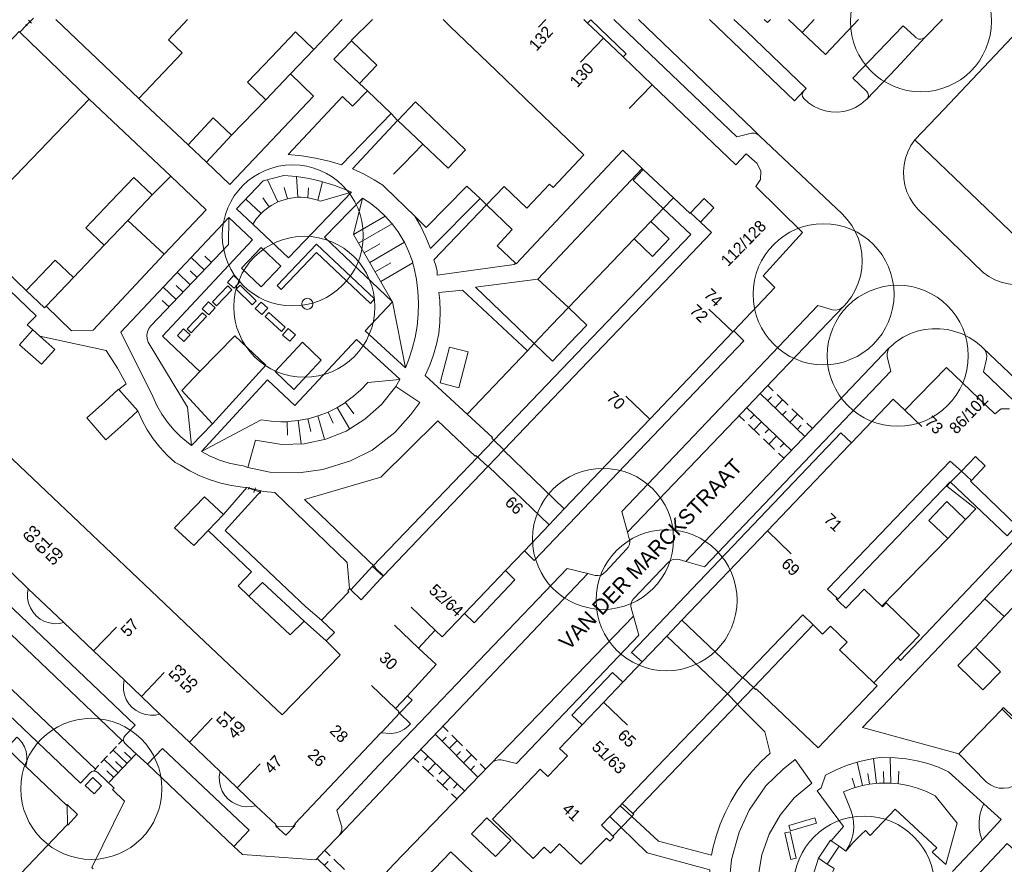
# Model space of a CAD drawing. Header units: metres. Extents: x 134994 to 136506, y 457393 to 459006.
# Tile 77 of 171: x 135058 to 135147, y 458123 to 458200. Entities that reach past the tile are written whole.
import ezdxf
from ezdxf.enums import TextEntityAlignment as Align

# ---------------------------------------------------------------- set-up
doc = ezdxf.new("R2010")
doc.units = ezdxf.units.M
for name, color, linetype, lineweight in [('B-WE-GR-BOOM-S', 250, 'Continuous', 13), ('B-WE-GW_TALUDLIJNEN', 251, 'Continuous', 5), ('B-WE-KG_BEBOUWING', 251, 'Continuous', 20), ('B-WE-KG_BEBOUWING TUSSENMUUR', 251, 'Continuous', 5), ('B-WE-KG_HUISNR', 251, 'Continuous', 5), ('B-WE-KG_ONDERGROND_REST', 251, 'Continuous', 5), ('B-WE-KG_STRAATNAAM', 251, 'Continuous', 5), ('N-WE-KG_BEBOUWING', 250, 'Continuous', 13)]:
    doc.layers.add(name, color=color, linetype=linetype, lineweight=lineweight)
doc.styles.add('Styledgn000', font='dgn000.shx')

# ---------------------------------------------------------------- blocks, each defined once
blk = doc.blocks.new('SGR-BOOM_02')
blk.add_circle((0, 0), 6.4)

msp = doc.modelspace()

# ---------------------------------------------------------------- linework, layer by layer
at = {"layer": 'B-WE-GW_TALUDLIJNEN'}
for p, q in [((135082.998, 458183.874), (135082.894, 458185.756)), ((135081.195, 458183.452), (135080.273, 458185.473)), ((135082.075, 458183.747), (135081.761, 458184.765)), ((135083.929, 458183.826), (135083.992, 458184.741)), ((135084.826, 458183.607), (135085.257, 458185.293)), ((135080.409, 458183.014), (135079.83, 458183.826)), ((135088.065, 458180.507), (135088.877, 458183.806)), ((135079.689, 458182.415), (135078.287, 458183.698)), ((135088.065, 458180.507), (135090.949, 458182.176)), ((135088.53, 458179.704), (135091.579, 458181.469)), ((135088.065, 458180.507), (135091.588, 458174.421)), ((135089.031, 458178.839), (135090.442, 458179.656)), ((135089.532, 458177.973), (135092.68, 458179.795)), ((135075.169, 458177.948), (135074.558, 458178.532)), ((135074.527, 458177.277), (135073.332, 458178.421)), ((135090.033, 458177.108), (135091.444, 458177.925)), ((135090.534, 458176.242), (135093.437, 458177.922)), ((135073.244, 458175.936), (135072.058, 458177.071)), ((135073.886, 458176.607), (135073.254, 458177.212)), ((135072.603, 458175.266), (135071.977, 458175.865)), ((135071.962, 458174.595), (135070.784, 458175.722)), ((135071.32, 458173.925), (135070.703, 458174.515)), ((135092.77, 458168.41), (135091.602, 458174.391)), ((135087.325, 458165.26), (135088.106, 458164.233)), ((135085.764, 458164.392), (135086.218, 458163.376)), ((135086.59, 458164.808), (135087.722, 458162.85)), ((135082.035, 458163.516), (135082.085, 458162.304)), ((135083.048, 458163.609), (135083.314, 458161.492)), ((135083.926, 458163.774), (135084.178, 458162.618)), ((135084.841, 458164.033), (135085.432, 458161.916)), ((135135.529, 458130.686), (135135.262, 458132.954)), ((135136.835, 458130.713), (135136.766, 458133.03)), ((135134.246, 458130.493), (135133.76, 458132.628)), ((135133.598, 458130.321), (135133.336, 458131.183)), ((135134.883, 458130.615), (135134.741, 458131.583)), ((135136.185, 458130.716), (135136.153, 458131.764)), ((135137.487, 458130.652), (135137.542, 458131.797))]:
    msp.add_line(p, q, dxfattribs=at)
at = {"layer": 'B-WE-GW_TALUDLIJNEN', "flags": 128}
for points in [[(135078.93, 458181.431), (135079.273, 458181.939), (135079.689, 458182.415), (135079.907, 458182.621), (135080.409, 458183.014), (135080.639, 458183.162), (135081.195, 458183.452), (135081.471, 458183.564), (135082.075, 458183.747), (135082.37, 458183.807), (135082.998, 458183.874), (135083.303, 458183.878), (135083.929, 458183.826), (135084.214, 458183.775), (135084.826, 458183.607), (135084.944, 458183.565), (135085.06, 458183.52), (135087.89, 458184.35)], [(135073.355, 458161.361), (135073.01, 458164.82), (135069.61, 458170.44), (135069.437, 458170.718), (135069.336, 458171.029), (135069.313, 458171.355), (135069.37, 458171.678), (135069.503, 458171.977), (135069.68, 458172.21), (135076.73, 458179.581), (135076.76, 458182.03)], [(135091.602, 458174.391), (135091.6, 458174.4), (135091.588, 458174.421)], [(135074.26, 458160.81), (135079.69, 458163.69), (135080.582, 458163.559), (135081.482, 458163.508), (135082.035, 458163.516), (135082.145, 458163.521), (135083.048, 458163.609), (135083.926, 458163.774), (135083.971, 458163.785), (135084.841, 458164.033), (135084.935, 458164.065), (135085.764, 458164.392), (135086.556, 458164.787), (135087.325, 458165.26), (135087.347, 458165.275), (135088.071, 458165.817), (135088.743, 458166.42), (135089.36, 458167.08), (135092.258, 458167.358)], [(135141.82, 458123.33), (135142.84, 458127.09), (135140.84, 458129.57), (135140.061, 458129.951), (135139.251, 458130.259), (135138.416, 458130.491), (135137.562, 458130.645), (135136.835, 458130.713), (135136.609, 458130.723), (135135.744, 458130.709), (135134.883, 458130.615), (135134.246, 458130.493), (135133.598, 458130.321), (135133.329, 458130.235), (135132.52, 458129.92), (135133.21, 458128.26), (135133.356, 458127.794), (135133.453, 458127.237), (135133.47, 458126.673), (135133.407, 458126.112), (135133.266, 458125.566), (135133.049, 458125.045), (135132.76, 458124.56)]]:
    msp.add_lwpolyline(points, dxfattribs=at)
at = {"layer": 'B-WE-KG_BEBOUWING', "flags": 128}
for points in [[(135108.98, 458200), (135109.31, 458199.685), (135110.741, 458198.316), (135112.526, 458196.609), (135115.159, 458194.092), (135122.761, 458186.825), (135123.7, 458187.82), (135124.69, 458186.93), (135125.03, 458186.24), (135125, 458185.49), (135124.585, 458184.843), (135128.816, 458180.667), (135125.246, 458176.746), (135126.313, 458175.691), (135122.571, 458171.761), (135122.485, 458171.67), (135114.95, 458163.755), (135107.187, 458155.601), (135105.82, 458154.164), (135103.579, 458151.811), (135101.859, 458150.004), (135101.343, 458149.463), (135098.148, 458146.106), (135096.125, 458143.981), (135095.473, 458144.604), (135093.96, 458142.98), (135095.58, 458141.47), (135092.95, 458138.648), (135091.882, 458137.502), (135092.19, 458137.21), (135092.14, 458137.16), (135092.25, 458137.06), (135090.628, 458135.348), (135090.557, 458135.273), (135082.74, 458127.02), (135082.79, 458127), (135082.688, 458126.892), (135082.59, 458126.79), (135081.17, 458126.74), (135081.065, 458126.845), (135080.98, 458126.93), (135081.006, 458126.964), (135079.213, 458128.672), (135077.514, 458130.291), (135075.95, 458131.782), (135073.171, 458134.431), (135070.493, 458136.982), (135068.827, 458138.57), (135067.243, 458140.08), (135064.483, 458142.71), (135061.782, 458145.284), (135058.551, 458148.363), (135055.596, 458151.179)], [(135073.009, 458200), (135071.265, 458198.165), (135072.523, 458196.969), (135068.585, 458192.826), (135067.327, 458194.022), (135061.038, 458200)], [(135114.341, 458186.405), (135117.096, 458183.818), (135118.606, 458182.4), (135118.663, 458182.461), (135119.893, 458183.771), (135120.78, 458182.928), (135119.547, 458181.631), (135120.55, 458180.679), (135116.91, 458176.87), (135109.36, 458168.97), (135101.702, 458160.958), (135101.681, 458160.936), (135100.299, 458159.489), (135100.246, 458159.434), (135095.725, 458154.705), (135090.786, 458149.537), (135090.757, 458149.506), (135089.8, 458150.38), (135100.79, 458161.845), (135118.685, 458180.514), (135116.183, 458182.864), (135113.438, 458185.443), (135114.341, 458186.405), (135114.267, 458186.476), (135112.498, 458188.137), (135107.848, 458183.188), (135102.833, 458177.848), (135102.781, 458177.897), (135101.116, 458179.46), (135102.455, 458180.958), (135100.134, 458183.177), (135101.731, 458184.846), (135103.79, 458182.878), (135105.846, 458185.068), (135106.172, 458184.762), (135108.965, 458187.737), (135104.556, 458191.97), (135100.986, 458195.397), (135096.839, 458199.378), (135096.191, 458200)], [(135112.526, 458196.609), (135112.81, 458196.906), (135109.594, 458199.981), (135109.31, 458199.685)], [(135125.346, 458200), (135125.63, 458199.73), (135125.813, 458199.908), (135125.908, 458200)], [(135127.551, 458200), (135128.77, 458198.839), (135129.874, 458200)], [(135090.949, 458184.758), (135090.777, 458184.925)], [(135122.571, 458171.761), (135123.501, 458170.851), (135104.451, 458150.921), (135103.579, 458151.811)], [(135095.935, 458167.031), (135096.768, 458170.283), (135098.459, 458169.85), (135097.626, 458166.598), (135095.935, 458167.031)], [(135147.59, 458164.69), (135146.84, 458164.68), (135146.26, 458164.24), (135141.871, 458168.431), (135138.101, 458164.551), (135137.051, 458165.571), (135133.251, 458161.591), (135133.021, 458161.351), (135125.626, 458153.607), (135117.871, 458145.491), (135116.496, 458144.046), (135114.275, 458141.719), (135112.51, 458139.872), (135110.773, 458138.052), (135108.825, 458136.007), (135106.77, 458133.85), (135107.48, 458133.19), (135105.76, 458131.383), (135105.7, 458131.32), (135105.01, 458131.98), (135100.672, 458127.45), (135104.378, 458123.877), (135105.361, 458124.911), (135105.94, 458124.36), (135106.75, 458125.2), (135108.69, 458123.36), (135111.02, 458125.73), (135111.32, 458125.44), (135111.69, 458125.82), (135111.61, 458125.9), (135112.356, 458126.685), (135113.314, 458127.693), (135113.51, 458127.9), (135113.427, 458127.978), (135122.9, 458137.871), (135124.352, 458139.388), (135129.79, 458145.068), (135128.846, 458145.986), (135123.394, 458140.296), (135123.37, 458140.271), (135121.995, 458138.835), (135116.302, 458132.894), (135112.461, 458128.885), (135113.427, 458127.978)], [(135133.251, 458161.591), (135132.291, 458162.501), (135113.291, 458142.571), (135114.275, 458141.719)], [(135056.537, 458160.646), (135060.782, 458156.624), (135069.694, 458148.179), (135074.01, 458144.09), (135078.405, 458139.924), (135081.579, 458136.918), (135086.816, 458142.304), (135086.86, 458142.35), (135085.57, 458143.62), (135085.58, 458143.63), (135086.34, 458144.38), (135085.15, 458145.5), (135087.65, 458148.08), (135087.54, 458148.17), (135087.712, 458148.371), (135087.72, 458148.38), (135087.834, 458148.268)], [(135149.941, 458148.731), (135147.111, 458145.841), (135145.367, 458147.455), (135145.361, 458147.461), (135150.011, 458152.401)], [(135090.757, 458149.506), (135090.559, 458149.299), (135088.771, 458147.338), (135087.834, 458148.268), (135089.777, 458150.401), (135089.8, 458150.38)], [(135101.859, 458150.004), (135102.711, 458149.161), (135099.021, 458145.261), (135098.148, 458146.106)], [(135061.782, 458145.284), (135061.366, 458145.197), (135060.912, 458145.183), (135060.462, 458145.249), (135060.031, 458145.393), (135059.632, 458145.609), (135059.277, 458145.893), (135058.978, 458146.234), (135058.742, 458146.622), (135058.579, 458147.046), (135058.492, 458147.492), (135058.484, 458147.946), (135058.551, 458148.363)], [(135129.79, 458145.068), (135130.63, 458144.25), (135131.35, 458144.95), (135132.86, 458143.52), (135132.17, 458142.8), (135135.3, 458139.82), (135137.46, 458142.11), (135139.427, 458144.159), (135136.4, 458147.066), (135136.07, 458146.72), (135135.999, 458146.789), (135134.41, 458148.32), (135132.76, 458146.6), (135132.1, 458147.21), (135131.962, 458147.336)], [(135144.501, 458143.041), (135142.901, 458141.391), (135145.191, 458139.171), (135146.791, 458140.821), (135144.501, 458143.041)], [(135070.493, 458136.982), (135070.085, 458136.895), (135069.629, 458136.88), (135069.179, 458136.944), (135068.746, 458137.086), (135068.344, 458137.301), (135067.987, 458137.583), (135067.684, 458137.923), (135067.445, 458138.311), (135067.278, 458138.734), (135067.187, 458139.181), (135067.176, 458139.636), (135067.243, 458140.08)], [(135112.51, 458139.872), (135111.571, 458140.771), (135107.871, 458136.871), (135108.825, 458136.007)], [(135090.557, 458135.273), (135091.468, 458135.218), (135091.896, 458135.271), (135092.306, 458135.402), (135092.686, 458135.606), (135093.021, 458135.877), (135093.23, 458136.11), (135092.25, 458137.06)], [(135042.942, 458106.829), (135048.385, 458112.559), (135050.979, 458115.285), (135052.521, 458116.904), (135054.076, 458118.54), (135056.655, 458121.253), (135062.064, 458126.942), (135062.13, 458126.89), (135063.03, 458127.86), (135062.07, 458128.77), (135062.024, 458128.734), (135058.338, 458132.241), (135056.602, 458133.892), (135057.52, 458134.88), (135057.691, 458134.727), (135057.98, 458134.385), (135058.204, 458133.998), (135058.355, 458133.578), (135058.43, 458133.136), (135058.425, 458132.689), (135058.338, 458132.241)], [(135129.66, 458130.73), (135128.07, 458129.39), (135126.8, 458127.82), (135125.79, 458126.1), (135125.11, 458124.22), (135124.8, 458122.25), (135124.77, 458120.24), (135125.25, 458117.9), (135122.77, 458117.14), (135122.33, 458118.92), (135122.16, 458121.61), (135122.38, 458123.78), (135123.08, 458126.27), (135123.97, 458128.28), (135125.48, 458130.48), (135127.05, 458132), (135128.16, 458132.87), (135129.66, 458130.73)], [(135079.213, 458128.672), (135078.804, 458128.585), (135078.348, 458128.568), (135077.896, 458128.632), (135077.463, 458128.773), (135077.06, 458128.988), (135076.701, 458129.27), (135076.397, 458129.61), (135076.157, 458129.998), (135075.988, 458130.422), (135075.896, 458130.868), (135075.882, 458131.324), (135075.95, 458131.782)], [(135062.064, 458126.942), (135062.11, 458126.99), (135062.07, 458128.69), (135062.024, 458128.734)], [(135111.61, 458125.9), (135110.563, 458126.903), (135111.322, 458127.696), (135112.254, 458128.668), (135112.461, 458128.885)], [(135082.688, 458126.892), (135082.74, 458126.85), (135081.93, 458125.99), (135081.03, 458126.81), (135081.065, 458126.845)]]:
    msp.add_lwpolyline(points, dxfattribs=at)
for points in [[(135060.316, 458188.885), (135064.079, 458192.794), (135057.779, 458198.858), (135057.724, 458198.911), (135057.321, 458198.493), (135055.949, 458197.066), (135053.866, 458194.902), (135051.694, 458192.646), (135050.201, 458191.094), (135048.442, 458189.266), (135046.341, 458187.084), (135046.194, 458186.931), (135052.549, 458180.816), (135052.628, 458180.898), (135056.651, 458185.077)], [(135084.473, 458197.3), (135082.807, 458198.887), (135080.63, 458196.603), (135078.454, 458194.319), (135080.12, 458192.732), (135082.296, 458195.015), (135082.359, 458195.081)], [(135088.604, 458194.197), (135090.192, 458195.86), (135087.879, 458198.071), (135086.291, 458196.408)], [(135094.368, 458188.687), (135094.362, 458188.693), (135092.095, 458190.859), (135093.691, 458192.53), (135095.964, 458190.358), (135098.238, 458188.185), (135096.642, 458186.514)], [(135074.715, 458187.06), (135076.99, 458189.517), (135075.32, 458191.088), (135073.045, 458188.631)], [(135067.595, 458181.785), (135069.802, 458184.101), (135068.137, 458185.687), (135066.068, 458183.515), (135063.784, 458181.118), (135065.449, 458179.533)], [(135113.542, 458180.104), (135115.205, 458178.514), (135116.726, 458180.104), (135115.063, 458181.694)], [(135062.642, 458176.585), (135060.978, 458178.171), (135058.364, 458175.427), (135060.028, 458173.841), (135060.165, 458173.985)], [(135106.01, 458172.232), (135107.569, 458173.862), (135109.231, 458172.272), (135107.672, 458170.642), (135106.113, 458169.012), (135104.451, 458170.602)], [(135058.96, 458171.84), (135059.594, 458171.279), (135060.95, 458170.08), (135059.75, 458168.74), (135057.76, 458170.5)], [(135066.759, 458166.449), (135066.74, 458166.47), (135065.46, 458165.28), (135063.85, 458163.85), (135065.6, 458161.88), (135067.21, 458163.31), (135068.49, 458164.5)], [(135091.91, 458166.71), (135094.09, 458165.27), (135093.28, 458164.16), (135091.82, 458162.54), (135089.76, 458160.93), (135087.79, 458159.95), (135085.29, 458159.17), (135083.11, 458158.88), (135080.47, 458158.92), (135078.47, 458159.35), (135079.16, 458161.85), (135081.57, 458161.44), (135083.59, 458161.5), (135085.54, 458161.94), (135087.41, 458162.65), (135089.1, 458163.73), (135090.62, 458165.06)], [(135145.406, 458159.503), (135144.521, 458160.352), (135143.244, 458159.04), (135142.211, 458159.934), (135138.591, 458156.156), (135131.182, 458148.424), (135131.071, 458148.308), (135131.95, 458147.5), (135131.87, 458147.42), (135131.962, 458147.336), (135142.221, 458158.051), (135142.252, 458158.021), (135147.381, 458153.171), (135148.247, 458154.097), (135144.071, 458158.111), (135144.139, 458158.182)], [(135076.28, 458155.1), (135074.55, 458156.69), (135071.83, 458153.88), (135073.56, 458152.29), (135074.871, 458153.645)], [(135141.991, 458152.931), (135140.291, 458154.561), (135141.921, 458156.261), (135143.621, 458154.631)], [(135083.59, 458145.41), (135082.33, 458144.16), (135078.56, 458147.68), (135079.82, 458148.93)]]:
    msp.add_lwpolyline(points, close=True, dxfattribs=at)
at = {"layer": 'B-WE-KG_BEBOUWING'}
for points in [[(135119.547, 458181.631), (135118.663, 458182.461)], [(135107.187, 458155.601), (135101.681, 458160.936)], [(135105.82, 458154.164), (135100.299, 458159.489)], [(135143.244, 458159.04), (135144.139, 458158.182)], [(135123.37, 458140.271), (135117.871, 458145.491)], [(135116.496, 458144.046), (135121.995, 458138.835)]]:
    msp.add_lwpolyline(points, dxfattribs=at)
at = {"layer": 'B-WE-KG_BEBOUWING TUSSENMUUR'}
for p, q in [((135104.862, 458199.317), (135105.513, 458200)), ((135108.673, 458196.143), (135110.742, 458198.317)), ((135113.09, 458191.918), (135115.159, 458194.092)), ((135122.485, 458171.67), (135120.313, 458173.739)), ((135114.95, 458163.755), (135112.778, 458165.824)), ((135138.101, 458164.551), (135139.654, 458163.068)), ((135125.626, 458153.607), (135127.796, 458151.536)), ((135093.303, 458146.675), (135095.473, 458144.604)), ((135064.483, 458142.71), (135066.552, 458144.884)), ((135091.79, 458145.051), (135093.96, 458142.98)), ((135068.827, 458138.57), (135070.896, 458140.744)), ((135089.712, 458139.573), (135091.882, 458137.502)), ((135110.768, 458138.057), (135112.938, 458135.986)), ((135073.171, 458134.431), (135075.24, 458136.605)), ((135077.514, 458130.291), (135079.583, 458132.465))]:
    msp.add_line(p, q, dxfattribs=at)
at = {"layer": 'B-WE-KG_ONDERGROND_REST'}
for p, q in [((135058.39, 458199.49), (135059.03, 458200.14)), ((135058.39, 458199.49), (135058.892, 458200)), ((135058.84, 458199.687), (135058.58, 458199.943)), ((135087.045, 458200), (135084.473, 458197.3)), ((135120.378, 458200), (135128.081, 458192.638)), ((135141.379, 458199.842), (135141.528, 458200)), ((135141.379, 458199.842), (135141.486, 458200)), ((135057.779, 458198.858), (135058.39, 458199.49)), ((135058.455, 458199.426), (135058.325, 458199.554)), ((135140.039, 458198.498), (135141.379, 458199.842)), ((135139.927, 458198.378), (135140.039, 458198.498)), ((135089.335, 458193.524), (135088.604, 458194.197)), ((135064.079, 458192.794), (135071.49, 458185.79)), ((135091.49, 458191.47), (135089.335, 458193.524)), ((135128.944, 458193.544), (135128.081, 458192.638)), ((135076.99, 458189.517), (135080.12, 458192.732)), ((135138.998, 458189.079), (135151.536, 458177.069)), ((135071.49, 458185.79), (135069.802, 458184.101)), ((135090.777, 458184.925), (135090.73, 458184.97)), ((135100.134, 458183.177), (135099.55, 458183.78)), ((135067.595, 458181.785), (135070.89, 458178.72)), ((135062.642, 458176.585), (135065.449, 458179.533)), ((135107.569, 458173.862), (135113.542, 458180.104)), ((135104.791, 458176.459), (135107.569, 458173.862)), ((135103.85, 458169.93), (135104.451, 458170.602)), ((135098.38, 458164.19), (135103.85, 458169.93)), ((135091.91, 458166.71), (135092.258, 458167.358)), ((135124.962, 458166.068), (135129.029, 458162.178)), ((135125.654, 458166.791), (135126.162, 458166.304)), ((135126.501, 458165.98), (135127.518, 458165.007)), ((135125.641, 458165.421), (135125.986, 458165.782)), ((135126.319, 458164.772), (135127.009, 458165.494)), ((135127.824, 458160.911), (135123.737, 458164.789)), ((135124.416, 458164.146), (135124.072, 458163.784)), ((135126.996, 458164.124), (135127.342, 458164.484)), ((135127.674, 458163.475), (135128.365, 458164.196)), ((135127.856, 458164.683), (135128.873, 458163.71)), ((135123.557, 458163.583), (135123.046, 458164.068)), ((135124.92, 458162.289), (135123.898, 458163.259)), ((135125.098, 458163.499), (135124.409, 458162.774)), ((135129.212, 458163.385), (135129.72, 458162.899)), ((135125.779, 458162.852), (135125.435, 458162.49)), ((135128.352, 458162.826), (135128.697, 458163.187)), ((135126.283, 458160.995), (135125.261, 458161.965)), ((135126.461, 458162.205), (135125.772, 458161.48)), ((135127.142, 458161.558), (135126.798, 458161.196)), ((135127.135, 458160.186), (135126.624, 458160.671)), ((135078.397, 458157.536), (135076.28, 458155.1)), ((135078.397, 458157.536), (135079.675, 458157.242)), ((135078.586, 458157.577), (135078.514, 458157.363)), ((135079.62, 458157.11), (135078.55, 458157.47)), ((135079.158, 458157.504), (135079.013, 458157.076)), ((135079.656, 458157.217), (135079.584, 458157.003)), ((135135.999, 458146.789), (135141.991, 458152.931)), ((135083.59, 458145.41), (135085.58, 458143.63)), ((135100.511, 458132.451), (135113.467, 458145.855)), ((135144.501, 458143.041), (135147.111, 458145.841)), ((135142.99, 458133.39), (135146.921, 458137.42)), ((135146.921, 458137.42), (135148.696, 458135.716)), ((135096.18, 458135.88), (135096.664, 458135.392)), ((135095.491, 458135.155), (135099.343, 458131.273)), ((135096.116, 458134.525), (135096.471, 458134.877)), ((135096.987, 458135.067), (135097.955, 458134.091)), ((135065.947, 458133.396), (135066.55, 458134.028)), ((135066.751, 458134.24), (135067.053, 458134.556)), ((135098.146, 458130.008), (135094.186, 458133.78)), ((135096.761, 458133.875), (135097.471, 458134.579)), ((135098.278, 458133.766), (135099.246, 458132.79)), ((135065.143, 458132.552), (135065.746, 458133.184)), ((135065.904, 458130.819), (135068.317, 458133.351)), ((135067.513, 458132.507), (135066.249, 458133.712)), ((135067.915, 458132.929), (135067.283, 458133.532)), ((135069.36, 458132.44), (135068.06, 458133.62)), ((135093.992, 458132.584), (135093.497, 458133.055)), ((135094.847, 458133.151), (135094.502, 458132.789)), ((135097.407, 458133.224), (135097.762, 458133.576)), ((135098.052, 458132.574), (135098.762, 458133.278)), ((135064.64, 458132.024), (135064.942, 458132.34)), ((135066.709, 458131.663), (135065.444, 458132.868)), ((135067.111, 458132.085), (135066.479, 458132.688)), ((135077.21, 458124.97), (135069.36, 458132.44)), ((135095.312, 458131.327), (135094.322, 458132.269)), ((135095.506, 458132.522), (135094.817, 458131.798)), ((135098.698, 458131.923), (135099.053, 458132.275)), ((135099.569, 458132.465), (135100.053, 458131.977)), ((135066.306, 458131.241), (135065.674, 458131.844)), ((135096.166, 458131.894), (135095.821, 458131.532)), ((135096.826, 458131.265), (135096.136, 458130.541)), ((135096.631, 458130.07), (135095.641, 458131.012)), ((135097.486, 458130.637), (135097.141, 458130.275)), ((135097.456, 458129.284), (135096.961, 458129.755)), ((135113.314, 458127.693), (135112.254, 458128.668)), ((135112.356, 458126.685), (135111.322, 458127.696)), ((135131.06, 458123.37), (135132.15, 458125)), ((135131.413, 458125.492), (135132.15, 458125)), ((135132.15, 458125), (135132.76, 458124.56)), ((135142.437, 458122.708), (135145.11, 458125.55)), ((135085.45, 458124.6), (135085.942, 458124.13)), ((135084.76, 458123.877), (135088.883, 458119.941)), ((135085.416, 458123.25), (135085.761, 458123.612)), ((135086.271, 458123.817), (135087.256, 458122.877))]:
    msp.add_line(p, q, dxfattribs=at)
at = {"layer": 'B-WE-KG_ONDERGROND_REST', "flags": 128}
for points in [[(135067.192, 458134.661), (135067.19, 458134.673), (135067.231, 458134.87), (135067.344, 458135.035), (135068.24, 458135.97), (135039.66, 458163.21), (135039.02, 458162.55), (135038.858, 458162.427), (135038.661, 458162.376), (135038.459, 458162.403), (135038.29, 458162.5), (135037.58, 458163.21), (135037.473, 458163.382), (135037.44, 458163.583), (135037.487, 458163.78), (135037.59, 458163.93), (135038.23, 458164.59), (135001.056, 458200)], [(135087.879, 458198.071), (135087.84, 458198.1), (135089.778, 458200)], [(135111.694, 458200), (135122.84, 458189.35), (135123.95, 458189.63), (135124.2, 458189.701), (135124.459, 458189.692), (135124.704, 458189.606), (135124.873, 458189.487)], [(135113.918, 458200), (135124.31, 458190.05), (135124.873, 458189.487)], [(135128.944, 458193.544), (135129.146, 458193.746), (135123.729, 458198.939), (135122.584, 458200)], [(135133.91, 458200), (135130.895, 458196.825), (135128.77, 458198.839)], [(135149.364, 458200), (135141.663, 458191.884), (135138.998, 458189.079)], [(135134.65, 458192.783), (135134.76, 458192.945), (135134.797, 458193.137), (135134.755, 458193.329), (135134.641, 458193.488), (135134.613, 458193.513), (135133.396, 458194.69), (135137.945, 458199.448), (135138.968, 458198.501), (135139.124, 458198.337), (135139.327, 458198.238), (135139.551, 458198.214), (135139.77, 458198.27), (135139.927, 458198.378)], [(135134.65, 458192.783), (135137.332, 458195.595), (135139.927, 458198.378)], [(135139.927, 458198.378), (135139.956, 458198.398), (135140.039, 458198.498)], [(135082.359, 458195.081), (135084.43, 458193.05), (135076.83, 458185.05), (135074.715, 458187.06)], [(135068.585, 458192.826), (135073.045, 458188.631)], [(135089.335, 458193.524), (135087.98, 458192.15), (135087.08, 458193.03), (135082.12, 458187.77), (135083.375, 458187.643), (135084.62, 458187.437), (135085.85, 458187.152), (135086.97, 458186.82), (135091.49, 458191.47)], [(135134.65, 458192.783), (135134.543, 458192.679), (135134.104, 458192.324), (135133.619, 458192.035), (135133.099, 458191.817), (135132.552, 458191.674), (135131.991, 458191.61), (135131.427, 458191.626), (135130.871, 458191.722), (135130.333, 458191.895), (135129.826, 458192.142), (135129.358, 458192.459), (135128.93, 458192.847), (135128.821, 458193.008), (135128.786, 458193.198), (135128.829, 458193.388), (135128.944, 458193.544)], [(135091.49, 458191.47), (135092.07, 458190.85), (135087.98, 458186.46), (135088.983, 458186), (135089.95, 458185.469), (135090.73, 458184.97)], [(135132.561, 458174.001), (135132.847, 458174.313), (135133.258, 458174.859), (135133.604, 458175.449), (135133.878, 458176.075), (135134.077, 458176.729), (135134.198, 458177.402), (135134.24, 458178.084), (135134.202, 458178.767), (135134.085, 458179.44), (135133.89, 458180.095), (135133.62, 458180.723), (135133.278, 458181.315), (135132.87, 458181.863), (135132.4, 458182.36), (135124.93, 458189.43), (135124.873, 458189.487)], [(135092.592, 458186.878), (135094.362, 458188.693)], [(135151.536, 458177.069), (135151.103, 458176.751), (135150.552, 458176.44), (135149.967, 458176.2), (135149.357, 458176.036), (135148.73, 458175.951), (135148.098, 458175.945), (135147.47, 458176.019), (135146.856, 458176.171), (135146.267, 458176.4), (135145.711, 458176.701), (135145.205, 458177.064), (135139.291, 458182.795), (135138.883, 458183.287), (135138.553, 458183.813), (135138.294, 458184.377), (135138.109, 458184.97), (135138.002, 458185.582), (135137.974, 458186.202), (135138.026, 458186.821), (135138.158, 458187.427), (135138.366, 458188.012), (135138.647, 458188.566), (135138.998, 458189.079)], [(135044.622, 458187.175), (135059.26, 458173.12), (135058.45, 458172.29), (135058.96, 458171.84)], [(135092.592, 458186.878), (135091.7, 458185.964)], [(135071.49, 458185.79), (135074.68, 458182.73), (135070.89, 458178.72)], [(135087.89, 458184.35), (135087.474, 458184.532), (135086.379, 458184.95), (135085.257, 458185.293), (135085.191, 458185.311), (135084.05, 458185.573), (135082.894, 458185.756), (135081.75, 458185.86), (135079.88, 458185.37), (135077.46, 458182.83), (135078.93, 458181.431)], [(135114.267, 458186.476), (135104.79, 458176.46), (135104.791, 458176.459)], [(135093.62, 458182.16), (135090.949, 458184.758)], [(135099.55, 458183.78), (135098.36, 458184.88), (135094.66, 458181.14), (135093.62, 458182.16)], [(135087.89, 458184.35), (135082.17, 458178.38), (135078.93, 458181.431)], [(135091.588, 458174.421), (135085.42, 458180.26), (135088.87, 458183.81), (135088.877, 458183.806)], [(135088.877, 458183.806), (135089.632, 458183.31), (135090.341, 458182.749), (135090.949, 458182.176)], [(135116.183, 458182.864), (135117.096, 458183.818)], [(135099.55, 458183.78), (135095.06, 458179.22), (135094.634, 458180.264), (135094.135, 458181.274), (135093.62, 458182.16)], [(135100.134, 458183.177), (135095.37, 458178.19), (135095.547, 458177.699), (135095.647, 458177.186), (135095.67, 458176.82), (135102.66, 458177.77), (135102.781, 458177.897)], [(135064.523, 458131.819), (135064.507, 458131.822), (135064.317, 458131.777), (135064.16, 458131.66), (135063.28, 458130.72), (135034.66, 458157.97), (135035.55, 458158.89), (135035.614, 458158.948), (135035.703, 458159.105), (135035.716, 458159.286), (135035.651, 458159.455), (135034.81, 458160.26), (135034.781, 458160.292), (135034.62, 458160.399), (135034.431, 458160.433), (135034.243, 458160.387), (135034.09, 458160.27), (135033.2, 458159.34), (135010.54, 458180.9), (135011.446, 458181.826), (135011.55, 458181.995), (135011.58, 458182.191), (135011.531, 458182.383), (135011.41, 458182.54)], [(135073.355, 458161.361), (135073.079, 458161.564), (135072.389, 458162.142), (135071.753, 458162.779), (135071.175, 458163.47), (135070.661, 458164.209), (135070.215, 458164.991), (135069.84, 458165.81), (135066.94, 458171.65), (135076.75, 458182.04), (135076.76, 458182.03)], [(135076.76, 458182.03), (135078.91, 458180.03), (135070.72, 458171.29), (135074.11, 458168.07)], [(135092.77, 458168.41), (135093.058, 458169.112), (135093.395, 458170.117), (135093.657, 458171.144), (135093.839, 458172.188), (135093.943, 458173.243), (135093.967, 458174.302), (135093.911, 458175.361), (135093.775, 458176.412), (135093.56, 458177.45), (135093.53, 458177.58), (135093.485, 458177.751), (135093.437, 458177.922), (135093.374, 458178.128), (135093.064, 458178.977), (135092.68, 458179.795), (135092.584, 458179.974), (135092.115, 458180.744), (135091.579, 458181.469), (135091.552, 458181.502), (135090.949, 458182.176)], [(135115.063, 458181.694), (135116.183, 458182.864)], [(135058.364, 458175.427), (135053.8, 458179.8), (135052.628, 458180.898)], [(135081.5, 458175.51), (135081.13, 458175.87), (135084.71, 458179.62), (135089.98, 458174.65), (135089.62, 458174.25), (135084.71, 458178.88), (135081.5, 458175.51)], [(135070.89, 458178.72), (135064.43, 458171.83), (135062.48, 458171.76), (135060.165, 458173.985)], [(135079.69, 458175.76), (135077.91, 458177.45), (135079.68, 458179.33), (135081.46, 458177.64), (135079.69, 458175.76)], [(135077.23, 458175.62), (135076.63, 458176.14), (135077.18, 458176.77), (135077.78, 458176.25), (135077.23, 458175.62)], [(135075.62, 458174.03), (135077.03, 458175.48), (135076.672, 458175.829), (135075.262, 458174.379), (135075.62, 458174.03)], [(135077.42, 458175.54), (135078.88, 458174.13), (135079.227, 458174.49), (135077.767, 458175.9), (135077.42, 458175.54)], [(135104.451, 458170.602), (135099.13, 458175.71), (135104.791, 458176.459)], [(135098.38, 458164.19), (135094.57, 458167.72), (135094.99, 458168.63), (135095.335, 458169.57), (135095.605, 458170.536), (135095.797, 458171.519), (135095.909, 458172.515), (135095.942, 458173.516), (135095.896, 458174.517), (135095.81, 458175.25), (135097.96, 458175.45), (135103.85, 458169.93)], [(135074.94, 458173.21), (135075.51, 458173.84), (135074.91, 458174.38), (135074.34, 458173.75), (135074.94, 458173.21)], [(135079.69, 458174.37), (135079.15, 458173.79), (135079.75, 458173.23), (135080.29, 458173.81), (135079.69, 458174.37)], [(135092.77, 458168.41), (135089.12, 458171.75), (135091.602, 458174.391)], [(135091.602, 458174.391), (135091.61, 458174.4), (135091.588, 458174.421)], [(135132.561, 458174.001), (135132.355, 458173.809), (135132.104, 458173.684), (135131.828, 458173.633), (135131.549, 458173.662), (135130.2, 458174.06), (135112.42, 458155.37), (135112.926, 458153.504)], [(135126.131, 458167.288), (135132.561, 458174.001)], [(135073.33, 458171.59), (135074.72, 458173.05), (135074.358, 458173.395), (135072.968, 458171.935), (135073.33, 458171.59)], [(135080.05, 458173.05), (135081.52, 458171.71), (135081.857, 458172.08), (135080.387, 458173.42), (135080.05, 458173.05)], [(135072.68, 458170.79), (135073.23, 458171.4), (135072.63, 458171.94), (135072.08, 458171.33), (135072.68, 458170.79)], [(135074.11, 458168.07), (135077.28, 458171.32), (135080.12, 458168.63), (135075.266, 458163.325)], [(135082.15, 458171.97), (135081.63, 458171.37), (135082.28, 458170.81), (135082.8, 458171.41), (135082.15, 458171.97)], [(135145.22, 458170.18), (135145.048, 458170.346), (135144.511, 458170.789), (135143.928, 458171.168), (135143.305, 458171.477), (135142.65, 458171.712), (135141.973, 458171.871), (135141.282, 458171.951), (135140.587, 458171.952), (135139.896, 458171.872), (135139.219, 458171.714), (135138.564, 458171.479), (135137.941, 458171.17), (135137.357, 458170.792), (135136.82, 458170.35), (135136.688, 458170.206)], [(135066.759, 458166.449), (135067.43, 458166.94), (135066.65, 458168.37), (135065.63, 458169.98), (135059.594, 458171.279)], [(135092.258, 458167.358), (135092.27, 458167.38), (135088.34, 458170.98), (135082.73, 458164.98), (135080.26, 458167.31), (135074.26, 458160.81)], [(135080.97, 458168.07), (135082.66, 458166.45), (135085.12, 458169.1), (135083.43, 458170.72), (135080.97, 458168.07)], [(135136.688, 458170.206), (135136.549, 458169.955), (135136.485, 458169.676), (135136.5, 458169.39), (135136.83, 458168.09), (135119.905, 458150.354), (135118.219, 458150.831)], [(135130.26, 458163.463), (135136.688, 458170.206)], [(135145.22, 458170.18), (135145.357, 458170.02), (135145.488, 458169.762), (135145.544, 458169.478), (135145.52, 458169.19), (135145.23, 458168.03), (135177.316, 458137.409), (135179.5, 458137.47)], [(135155.063, 458160.812), (135154.06, 458161.77), (135145.22, 458170.18)], [(135074.11, 458168.07), (135072.48, 458166.36), (135075.266, 458163.325)], [(135122.69, 458163.696), (135126.131, 458167.288)], [(135068.49, 458164.5), (135068.884, 458163.616), (135069.35, 458162.767), (135069.884, 458161.959), (135070.483, 458161.198), (135071.143, 458160.49), (135071.88, 458159.82), (135072.36, 458159.57), (135073.222, 458159.053), (135074.122, 458158.607), (135075.055, 458158.233), (135076.014, 458157.935), (135076.994, 458157.714), (135077.989, 458157.571), (135078.397, 458157.536)], [(135100.79, 458161.845), (135100.61, 458162.02), (135100.68, 458162.09), (135098.38, 458164.19)], [(135075.266, 458163.325), (135073.37, 458161.35), (135073.355, 458161.361)], [(135090.786, 458149.537), (135090.034, 458150.255), (135090.069, 458150.292), (135083.61, 458156.44), (135090.54, 458158.47), (135095.71, 458163.58), (135099.104, 458160.394), (135099.17, 458160.46), (135100.246, 458159.434)], [(135112.926, 458153.504), (135122.69, 458163.696)], [(135126.828, 458159.863), (135130.26, 458163.463)], [(135101.702, 458160.958), (135100.79, 458161.845)], [(135039.405, 458160.948), (135067.075, 458134.579)], [(135078.47, 458159.35), (135078.04, 458159.5), (135077.683, 458159.557), (135076.789, 458159.757), (135075.917, 458160.034), (135075.071, 458160.386), (135074.26, 458160.81)], [(135118.219, 458150.831), (135126.828, 458159.863)], [(135142.252, 458158.021), (135143.244, 458159.04)], [(135036.935, 458158.316), (135064.629, 458132.012)], [(135143.621, 458154.631), (135144.552, 458155.602), (135141.919, 458157.679), (135142.252, 458158.021)], [(135079.675, 458157.242), (135076.41, 458153.64), (135083.75, 458146.71), (135085.15, 458145.5)], [(135079.675, 458157.242), (135079.89, 458157.19), (135080.92, 458157.08), (135087.48, 458150.73), (135087.712, 458148.371)], [(135074.871, 458153.645), (135078.8, 458149.88), (135077.61, 458148.61), (135078.56, 458147.68)], [(135109.335, 458149.734), (135110, 458149.57), (135110.267, 458149.547), (135110.53, 458149.604), (135110.764, 458149.735), (135110.95, 458149.93), (135112.83, 458151.94), (135113.005, 458152.131), (135113.114, 458152.366), (135113.146, 458152.622), (135113.099, 458152.877), (135113.09, 458152.9), (135112.926, 458153.504)], [(135148.823, 458153.543), (135137.72, 458141.86), (135137.46, 458142.11)], [(135113.467, 458145.855), (135113.28, 458146.51), (135113.23, 458146.775), (135113.259, 458147.043), (135113.365, 458147.291), (135113.52, 458147.48), (135116.63, 458150.73), (135116.832, 458150.907), (135117.076, 458151.017), (135117.342, 458151.051), (135117.607, 458151.005), (135117.62, 458151), (135118.219, 458150.831)], [(135086.76, 458125.96), (135086.912, 458126.201), (135086.991, 458126.475), (135086.992, 458126.76), (135086.95, 458126.94), (135086.54, 458128.26), (135090.381, 458132.371), (135092.764, 458134.844), (135107.45, 458150.2), (135109.335, 458149.734)], [(135096.448, 458136.162), (135109.335, 458149.734)], [(135142.99, 458133.39), (135134.26, 458135.77), (135145.367, 458147.455)], [(135100.511, 458132.451), (135100.705, 458132.649), (135100.947, 458132.783), (135101.217, 458132.842), (135101.451, 458132.831), (135102.861, 458132.501), (135113.959, 458144.13), (135113.467, 458145.855)], [(135123.394, 458140.296), (135124.352, 458139.388)], [(135124.352, 458139.388), (135124.54, 458139.21), (135124.61, 458139.28), (135130.24, 458133.93), (135135.58, 458139.56), (135135.3, 458139.82)], [(135092.25, 458137.06), (135093.39, 458138.25), (135092.95, 458138.648)], [(135122.9, 458137.871), (135121.995, 458138.835)], [(135113.314, 458127.693), (135115.74, 458125.46), (135120.54, 458124.18), (135120.673, 458124.812), (135120.969, 458125.912), (135121.342, 458126.988), (135121.789, 458128.036), (135122.308, 458129.049), (135122.897, 458130.024), (135123.554, 458130.955), (135124.274, 458131.837), (135125.054, 458132.667), (135125.89, 458133.44), (135125.41, 458135.38), (135123.07, 458137.69), (135122.9, 458137.871)], [(135148.829, 458135.85), (135147.05, 458137.57), (135146.91, 458137.43), (135146.921, 458137.42)], [(135093.191, 458132.732), (135096.448, 458136.162)], [(135067.075, 458134.579), (135067.096, 458134.559), (135067.192, 458134.661)], [(135068.06, 458133.62), (135067.34, 458134.3), (135067.228, 458134.477), (135067.192, 458134.661)], [(135077.21, 458124.97), (135078.59, 458126.45), (135070.73, 458133.85), (135069.36, 458132.44)], [(135131.413, 458125.492), (135132.52, 458126.79), (135131.41, 458128.29), (135130.13, 458130.01), (135130.5, 458130.28), (135130.91, 458131.44), (135130.959, 458131.467), (135131.861, 458131.928), (135132.797, 458132.315), (135133.76, 458132.628), (135134.258, 458132.757), (135135.262, 458132.954), (135135.84, 458133.03), (135135.95, 458133.02), (135136.766, 458133.03), (135137.231, 458133.012), (135138.231, 458132.916), (135139.22, 458132.74), (135140.192, 458132.486), (135141.141, 458132.155), (135142.06, 458131.75), (135145.26, 458128.841)], [(135142.99, 458133.39), (135145.51, 458130.81), (135145.861, 458130.561), (135146.252, 458130.381), (135146.669, 458130.276), (135147.099, 458130.25), (135147.526, 458130.304), (135147.935, 458130.436), (135148.314, 458130.641), (135148.5, 458130.78), (135151.006, 458133.486)], [(135064.629, 458132.012), (135064.67, 458131.973), (135064.523, 458131.819)], [(135086.76, 458125.96), (135093.191, 458132.732)], [(135097.072, 458128.887), (135100.356, 458132.29)], [(135100.356, 458132.29), (135100.511, 458132.451)], [(135063.722, 458130.512), (135064.521, 458129.756), (135065.209, 458130.482), (135064.41, 458131.238), (135063.722, 458130.512)], [(135066.33, 458130.27), (135064.89, 458131.65), (135064.862, 458131.68), (135064.699, 458131.788), (135064.523, 458131.819)], [(135066.33, 458130.27), (135066.2, 458130.13), (135067.29, 458129.08), (135064.32, 458123.05), (135064.44, 458122.94)], [(135089.488, 458120.746), (135090.22, 458121.72), (135091.731, 458123.351), (135097.072, 458128.887)], [(135145.11, 458125.55), (135144.942, 458126.097), (135144.852, 458126.663), (135144.841, 458127.235), (135144.91, 458127.803), (135145.058, 458128.356), (135145.26, 458128.841)], [(135145.11, 458125.55), (135146.85, 458127.41), (135145.26, 458128.841)], [(135127.72, 458126.4), (135130.07, 458127.1), (135129.927, 458127.579), (135127.577, 458126.879), (135127.72, 458126.4)], [(135141.82, 458123.33), (135140.595, 458124.445), (135140.99, 458124.84), (135137.22, 458128.36), (135134.96, 458125.97), (135134.52, 458126.41), (135134.142, 458126.07), (135133.422, 458125.342), (135132.76, 458124.56)], [(135112.356, 458126.685), (135114.72, 458124.38), (135120.41, 458122.85), (135120.36, 458121.336), (135120.391, 458119.822), (135120.46, 458118.76), (135115.22, 458117.23), (135114.582, 458117.829)], [(135086.76, 458125.96), (135085.447, 458124.603)], [(135128.25, 458123.9), (135127.69, 458126.31), (135127.203, 458126.197), (135127.763, 458123.787), (135128.25, 458123.9)], [(135084.64, 458123.77), (135078, 458124.25), (135077.21, 458124.97)], [(135130.28, 458123.92), (135131.357, 458125.53), (135131.413, 458125.492)], [(135146.96, 458118.08), (135143.63, 458121.26), (135147.38, 458125.25), (135150.83, 458122.06), (135146.96, 458118.08)], [(135085.447, 458124.603), (135084.64, 458123.77)], [(135128.343, 458110.692), (135124.014, 458114.915), (135123.334, 458116.245), (135126.434, 458117.195), (135125.86, 458119.92), (135125.836, 458119.979), (135125.754, 458120.315), (135125.75, 458120.66), (135125.75, 458122.25), (135127.86, 458122.27), (135129.74, 458122.27), (135130.267, 458123.9)], [(135131.06, 458123.37), (135131.68, 458122.98), (135130.83, 458121.04), (135129.03, 458121.08), (135127.32, 458121.14), (135127.367, 458120.138), (135127.494, 458119.143), (135127.699, 458118.16), (135127.79, 458117.82)], [(135130.267, 458123.9), (135130.28, 458123.92)], [(135131.06, 458123.37), (135130.267, 458123.9)]]:
    msp.add_lwpolyline(points, dxfattribs=at)
at = {"layer": 'B-WE-KG_ONDERGROND_REST'}
msp.add_circle((135083.868, 458174.207), 0.504, dxfattribs=at)
at = {"layer": 'N-WE-KG_BEBOUWING'}
for p, q in [((135098.77, 458126.13), (135100.154, 458127.574)), ((135100.945, 458124.063), (135102.329, 458125.507)), ((135096.884, 458124.486), (135090.478, 458117.8))]:
    msp.add_line(p, q, dxfattribs=at)
at = {"layer": 'N-WE-KG_BEBOUWING', "flags": 128}
for points in [[(135100.154, 458127.574), (135102.329, 458125.507)], [(135098.77, 458126.13), (135100.945, 458124.063)], [(135096.884, 458124.486), (135100.998, 458120.577)]]:
    msp.add_lwpolyline(points, dxfattribs=at)

# ---------------------------------------------------------------- block references
at = {"layer": 'B-WE-GR-BOOM-S'}
for p in [(135139.564, 458199.85), (135082.552, 458180.42), (135130.723, 458175.072), (135083.602, 458173.94), (135137.453, 458169.502), (135110.713, 458152.882), (135116.473, 458147.312), (135064.272, 458130.2), (135134.402, 458121.33)]:
    msp.add_blockref('SGR-BOOM_02', p, dxfattribs=at)

# ---------------------------------------------------------------- texts
at = {"layer": 'B-WE-KG_HUISNR', "linetype": 'Continuous', "style": 'Styledgn000'}
for s, rotation, p in [('132', 48.1094, (135105.847, 458199.172)), ('130', 48.1094, (135109.554, 458195.864)), ('112/128', 45.71, (135125.233, 458181.536)), ('74', 316.4074, (135121.285, 458174.236)), ('72', 316.4158, (135119.995, 458172.799)), ('70', 316.4158, (135112.449, 458164.895)), ('86/102', 46.2241, (135145.38, 458165.792)), ('66', 316.4158, (135103.225, 458155.393)), ('52/64', 317.71, (135097.79, 458146.123)), ('30', 316.44, (135091.803, 458141.278)), ('28', 316.44, (135087.323, 458134.676)), ('26', 316.3837, (135085.317, 458132.491))]:
    msp.add_text(s, height=1.054, rotation=rotation, dxfattribs=at).set_placement(p, align=Align.MIDDLE_RIGHT)
for s, rotation, p in [('73', 316.3214, (135140.193, 458163.756)), ('71', 316.3214, (135131.029, 458154.921)), ('63', 46.4237, (135058.321, 458152.734)), ('61', 46.4158, (135059.357, 458151.748)), ('59', 46.4237, (135060.393, 458150.763)), ('69', 316.3214, (135127.174, 458150.883)), ('57', 46.4237, (135067.208, 458144.265)), ('53', 46.4237, (135071.552, 458140.125)), ('55', 46.4158, (135072.589, 458139.14)), ('51', 46.4158, (135075.896, 458135.986)), ('49', 46.4237, (135076.933, 458135)), ('65', 316.3214, (135112.316, 458135.334)), ('51/63', 316.2241, (135109.984, 458134.283)), ('47', 46.4249, (135080.24, 458131.847)), ('41', 316.2403, (135107.286, 458128.64))]:
    msp.add_text(s, height=1.054, rotation=rotation, dxfattribs=at).set_placement(p, align=Align.MIDDLE_LEFT)
at = {"layer": 'B-WE-KG_STRAATNAAM', "style": 'Styledgn000'}
msp.add_text('VAN DER MARCKSTRAAT', height=1.4, rotation=46.26261, dxfattribs=at).set_placement((135107.587, 458142.701))

doc.saveas('drawing.dxf')
